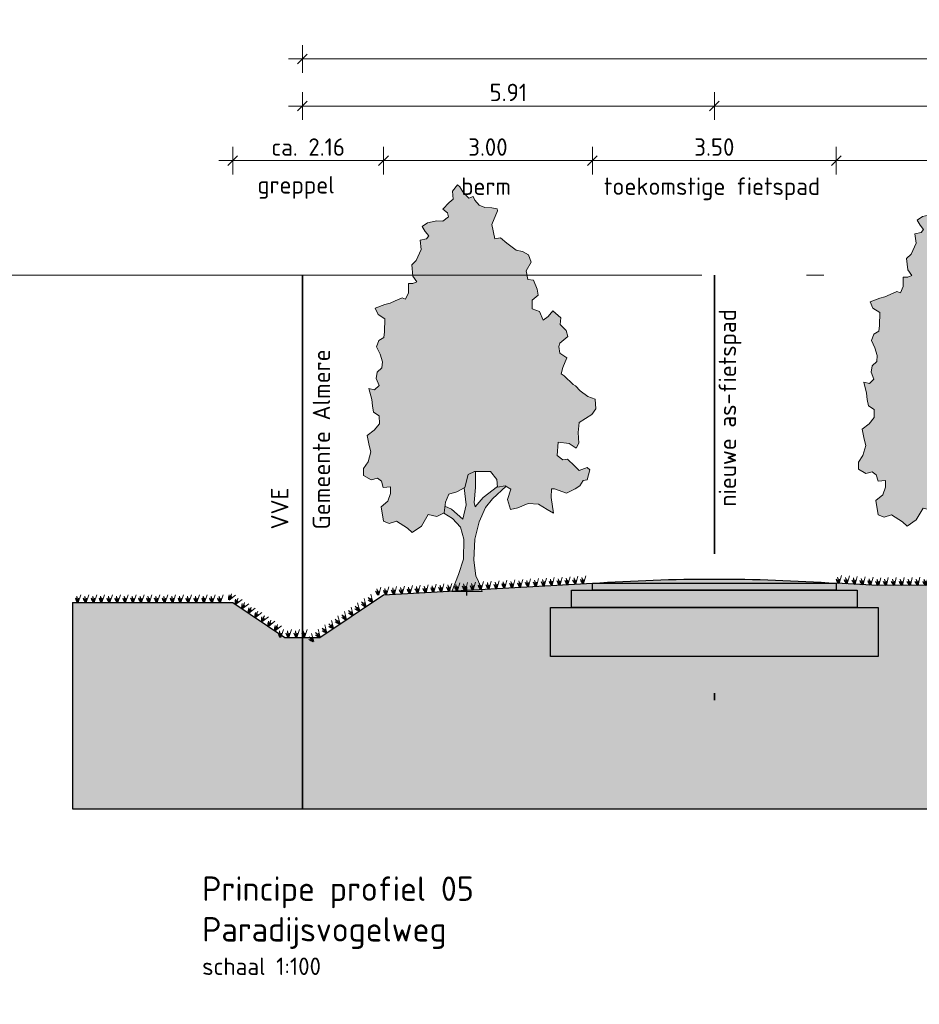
# Model space of a CAD drawing. Header units: metres. Extents: x 158819 to 159767, y 483764 to 484333.
# Tile 25 of 41: x 159249 to 159262, y 484026 to 484040. Entities that reach past the tile are written whole.
import ezdxf

# ---------------------------------------------------------------- set-up
doc = ezdxf.new("R2010")
doc.units = ezdxf.units.M
doc.linetypes.add('AL-NAP_LIJN', pattern=[15.25, 12, -1.5, 0.25, -1.5])
doc.linetypes.add('XX-HART', pattern=[12, 4, -2, 0, -2, 4])
doc.layers.get('0').update_dxf_attribs({"lineweight": 25})
doc.layers.get('Defpoints').update_dxf_attribs({"lineweight": 25, "true_color": 0xff7fff})
for name, color, linetype, lineweight in [('N-WE-GR-BOOM-1e-A', 90, 'Continuous', 25), ('N-WE-GR-BOOM-1e-SD', 90, 'Continuous', 25), ('N-WE-KG-GRENS_PERCEEL-G', 150, 'KG-PERCEEL', 35), ('N-WE-VH-KANTVERHARDING-G', 7, 'Continuous', 25), ('X-XX-AL-M', 7, 'Continuous', 18), ('X-XX-AL-NAP-G', 7, 'AL-NAP_LIJN', 18), ('X-XX-AL-T25', 7, 'Continuous', 25), ('X-XX-AL-T35', 7, 'Continuous', 35)]:
    doc.layers.add(name, color=color, linetype=linetype, lineweight=lineweight)
doc.layers.add('N-WE-GR-BOOM-S', color=7, linetype='Continuous', lineweight=40, true_color=0x009900)
doc.layers.add('X-XX-AL-HARTLIJN-G', color=7, linetype='XX-HART', lineweight=35, true_color=0xff2e2e)
doc.layers.add('N-WE-GR-WEGEN-A', color=7, linetype='Continuous', lineweight=40, true_color=0xffd6ad, transparency=0.4)
doc.styles.add('NLCS-ISO-M100-T25', font='NLCS-ISO.ttf')
doc.styles.add('NLCS-ISO-M100-T35', font='NLCS-ISO.ttf')
doc.styles.get("Standard").update_dxf_attribs({"font": 'NLCS-ISO.ttf'})
doc.linetypes.add('KG-PERCEEL', pattern='A,5.5,-2,["P",Standard,S=1.8,R=0,X=-0.5,Y=-0.9],-2,5.5,-2,[5,NLCS.shx,S=0.75,R=0,X=0,Y=0],-2', length=19)
doc.dimstyles.new('NLCS-M100-T25-SCHRAP-X_L2_H1', dxfattribs={"dimscale": 0.1, "dimtxt": 2.5, "dimasz": 1.4, "dimexe": 2, "dimexo": 2, "dimgap": 0.7, "dimtad": 1, "dimzin": 0, "dimdsep": 46, "dimtxsty": 'NLCS-ISO-M100-T25', "dimblk": 'OBLIQUE', "dimcen": 0, "dimdle": 2, "dimclrd": 256, "dimclre": 256, "dimclrt": 256, "dimadec": 1, "dimazin": 0, "dimtfac": 1, "dimtofl": 0, "dimtmove": 1, "dimatfit": 0, "dimldrblk": 'OBLIQUE', "dimfxl": 2, "dimfxlon": 1, "dimtfill": 1, "dimtfillclr": 254, "dimtolj": 1, "dimtzin": 0, "dimlwd": 18, "dimlwe": 18, "dimarcsym": 0})

# ---------------------------------------------------------------- blocks, each defined once
blk = doc.blocks.new('_Oblique')
at = {"color": 0, "linetype": 'ByBlock', "lineweight": -2}
blk.add_line((-0.5, -0.5), (0.5, 0.5), dxfattribs=at)
blk = doc.blocks.new('*D111')
at = {"layer": 'Defpoints', "color": 0, "transparency": 16777216}
for p in [(159259.459, 484038.987), (159259.459, 484037.588), (159271.209, 484037.588)]:
    blk.add_point(p, dxfattribs=at)
at = {"layer": 'X-XX-AL-M', "linetype": 'Continuous', "lineweight": 18, "transparency": 16777216}
for p, q in [((159259.459, 484038.787), (159259.459, 484039.187)), ((159271.209, 484038.787), (159271.209, 484039.187)), ((159271.409, 484038.987), (159259.259, 484038.987))]:
    blk.add_line(p, q, dxfattribs=at)
at = {"layer": 'X-XX-AL-M', "lineweight": 18, "transparency": 16777216, "xscale": 0.14, "yscale": 0.14, "zscale": 0.14, "rotation": 180}
blk.add_blockref('_Oblique', (159259.459, 484038.987), dxfattribs=at)
at = {"layer": 'X-XX-AL-M', "lineweight": 18, "transparency": 16777216, "xscale": 0.14, "yscale": 0.14, "zscale": 0.14}
blk.add_blockref('_Oblique', (159271.209, 484038.987), dxfattribs=at)
at = {"layer": 'X-XX-AL-M', "transparency": 16777216, "insert": (159265.334, 484039.182), "char_height": 0.25, "attachment_point": 5, "style": 'NLCS-ISO-M100-T25', "bg_fill": 3, "box_fill_scale": 1.1, "bg_fill_color": 256, "bg_fill_true_color": 13158600, "bg_fill_transparency": 0}
blk.add_mtext('\\A1;11.75', dxfattribs=at)
blk = doc.blocks.new('*D112')
at = {"layer": 'Defpoints', "color": 0, "transparency": 16777216}
for p in [(159279.759, 484039.662), (159253.549, 484036.559), (159279.759, 484036.559)]:
    blk.add_point(p, dxfattribs=at)
at = {"layer": 'X-XX-AL-M', "linetype": 'Continuous', "lineweight": 18, "transparency": 16777216}
for p, q in [((159253.549, 484039.462), (159253.549, 484039.862)), ((159279.759, 484039.462), (159279.759, 484039.862)), ((159253.349, 484039.662), (159279.959, 484039.662))]:
    blk.add_line(p, q, dxfattribs=at)
at = {"layer": 'X-XX-AL-M', "lineweight": 18, "transparency": 16777216, "xscale": 0.14, "yscale": 0.14, "zscale": 0.14, "rotation": 180}
blk.add_blockref('_Oblique', (159253.549, 484039.662), dxfattribs=at)
at = {"layer": 'X-XX-AL-M', "lineweight": 18, "transparency": 16777216, "xscale": 0.14, "yscale": 0.14, "zscale": 0.14}
blk.add_blockref('_Oblique', (159279.759, 484039.662), dxfattribs=at)
at = {"layer": 'X-XX-AL-M', "transparency": 16777216, "insert": (159266.654, 484039.857), "char_height": 0.25, "attachment_point": 5, "style": 'NLCS-ISO-M100-T25', "bg_fill": 3, "box_fill_scale": 1.1, "bg_fill_color": 256, "bg_fill_true_color": 13158600, "bg_fill_transparency": 0}
blk.add_mtext('\\A1;var. 26.21 ', dxfattribs=at)
blk = doc.blocks.new('*D114')
at = {"layer": 'Defpoints', "color": 0, "transparency": 16777216}
for p in [(159253.549, 484038.987), (159259.459, 484037.588), (159253.549, 484036.559)]:
    blk.add_point(p, dxfattribs=at)
at = {"layer": 'X-XX-AL-M', "linetype": 'Continuous', "lineweight": 18, "transparency": 16777216}
for p, q in [((159253.549, 484038.787), (159253.549, 484039.187)), ((159259.459, 484038.787), (159259.459, 484039.187)), ((159259.659, 484038.987), (159253.349, 484038.987))]:
    blk.add_line(p, q, dxfattribs=at)
at = {"layer": 'X-XX-AL-M', "lineweight": 18, "transparency": 16777216, "xscale": 0.14, "yscale": 0.14, "zscale": 0.14, "rotation": 180}
blk.add_blockref('_Oblique', (159253.549, 484038.987), dxfattribs=at)
at = {"layer": 'X-XX-AL-M', "lineweight": 18, "transparency": 16777216, "xscale": 0.14, "yscale": 0.14, "zscale": 0.14}
blk.add_blockref('_Oblique', (159259.459, 484038.987), dxfattribs=at)
at = {"layer": 'X-XX-AL-M', "transparency": 16777216, "insert": (159256.504, 484039.182), "char_height": 0.25, "attachment_point": 5, "style": 'NLCS-ISO-M100-T25', "bg_fill": 3, "box_fill_scale": 1.1, "bg_fill_color": 256, "bg_fill_true_color": 13158600, "bg_fill_transparency": 0}
blk.add_mtext('\\A1;5.91', dxfattribs=at)
blk = doc.blocks.new('*D116')
at = {"layer": 'Defpoints', "color": 0, "transparency": 16777216}
for p in [(159257.709, 484038.203), (159257.709, 484032.179), (159261.209, 484032.179)]:
    blk.add_point(p, dxfattribs=at)
at = {"layer": 'X-XX-AL-M', "linetype": 'Continuous', "lineweight": 18, "transparency": 16777216}
for p, q in [((159257.709, 484038.003), (159257.709, 484038.403)), ((159261.209, 484038.003), (159261.209, 484038.403)), ((159261.409, 484038.203), (159257.509, 484038.203))]:
    blk.add_line(p, q, dxfattribs=at)
at = {"layer": 'X-XX-AL-M', "lineweight": 18, "transparency": 16777216, "xscale": 0.14, "yscale": 0.14, "zscale": 0.14, "rotation": 180}
blk.add_blockref('_Oblique', (159257.709, 484038.203), dxfattribs=at)
at = {"layer": 'X-XX-AL-M', "lineweight": 18, "transparency": 16777216, "xscale": 0.14, "yscale": 0.14, "zscale": 0.14}
blk.add_blockref('_Oblique', (159261.209, 484038.203), dxfattribs=at)
at = {"layer": 'X-XX-AL-M', "transparency": 16777216, "insert": (159259.459, 484038.398), "char_height": 0.25, "attachment_point": 5, "style": 'NLCS-ISO-M100-T25', "bg_fill": 3, "box_fill_scale": 1.1, "bg_fill_color": 256, "bg_fill_true_color": 13158600, "bg_fill_transparency": 0}
blk.add_mtext('\\A1;3.50', dxfattribs=at)
blk = doc.blocks.new('*D84')
at = {"layer": 'Defpoints', "color": 0, "transparency": 16777216}
for p in [(159257.709, 484038.203), (159257.709, 484032.179), (159261.209, 484032.179)]:
    blk.add_point(p, dxfattribs=at)
at = {"layer": 'X-XX-AL-M', "linetype": 'Continuous', "lineweight": 18, "transparency": 16777216}
for p, q in [((159257.709, 484038.003), (159257.709, 484038.403)), ((159261.209, 484038.003), (159261.209, 484038.403)), ((159261.409, 484038.203), (159257.509, 484038.203))]:
    blk.add_line(p, q, dxfattribs=at)
at = {"layer": 'X-XX-AL-M', "lineweight": 18, "transparency": 16777216, "xscale": 0.14, "yscale": 0.14, "zscale": 0.14, "rotation": 180}
blk.add_blockref('_Oblique', (159257.709, 484038.203), dxfattribs=at)
at = {"layer": 'X-XX-AL-M', "lineweight": 18, "transparency": 16777216, "xscale": 0.14, "yscale": 0.14, "zscale": 0.14}
blk.add_blockref('_Oblique', (159261.209, 484038.203), dxfattribs=at)
at = {"layer": 'X-XX-AL-M', "transparency": 16777216, "insert": (159259.459, 484038.398), "char_height": 0.25, "attachment_point": 5, "style": 'NLCS-ISO-M100-T25', "bg_fill": 3, "box_fill_scale": 1.1, "bg_fill_color": 256, "bg_fill_true_color": 13158600, "bg_fill_transparency": 0}
blk.add_mtext('\\A1;3.50', dxfattribs=at)
blk = doc.blocks.new('*D85')
at = {"layer": 'Defpoints', "color": 0, "transparency": 16777216}
for p in [(159254.713, 484038.203), (159257.709, 484032.179), (159254.713, 484031.968)]:
    blk.add_point(p, dxfattribs=at)
at = {"layer": 'X-XX-AL-M', "linetype": 'Continuous', "lineweight": 18, "transparency": 16777216}
for p, q in [((159254.713, 484038.003), (159254.713, 484038.403)), ((159257.709, 484038.003), (159257.709, 484038.403)), ((159257.909, 484038.203), (159254.513, 484038.203))]:
    blk.add_line(p, q, dxfattribs=at)
at = {"layer": 'X-XX-AL-M', "lineweight": 18, "transparency": 16777216, "xscale": 0.14, "yscale": 0.14, "zscale": 0.14, "rotation": 180}
blk.add_blockref('_Oblique', (159254.713, 484038.203), dxfattribs=at)
at = {"layer": 'X-XX-AL-M', "lineweight": 18, "transparency": 16777216, "xscale": 0.14, "yscale": 0.14, "zscale": 0.14}
blk.add_blockref('_Oblique', (159257.709, 484038.203), dxfattribs=at)
at = {"layer": 'X-XX-AL-M', "transparency": 16777216, "insert": (159256.211, 484038.398), "char_height": 0.25, "attachment_point": 5, "style": 'NLCS-ISO-M100-T25', "bg_fill": 3, "box_fill_scale": 1.1, "bg_fill_color": 256, "bg_fill_true_color": 13158600, "bg_fill_transparency": 0}
blk.add_mtext('\\A1;3.00', dxfattribs=at)
blk = doc.blocks.new('*D88')
at = {"layer": 'Defpoints', "color": 0, "transparency": 16777216}
for p in [(159261.209, 484038.203), (159261.209, 484032.179), (159267.959, 484032.195)]:
    blk.add_point(p, dxfattribs=at)
at = {"layer": 'X-XX-AL-M', "linetype": 'Continuous', "lineweight": 18, "transparency": 16777216}
for p, q in [((159261.209, 484038.003), (159261.209, 484038.403)), ((159267.959, 484038.003), (159267.959, 484038.403)), ((159268.159, 484038.203), (159261.009, 484038.203))]:
    blk.add_line(p, q, dxfattribs=at)
at = {"layer": 'X-XX-AL-M', "lineweight": 18, "transparency": 16777216, "xscale": 0.14, "yscale": 0.14, "zscale": 0.14, "rotation": 180}
blk.add_blockref('_Oblique', (159261.209, 484038.203), dxfattribs=at)
at = {"layer": 'X-XX-AL-M', "lineweight": 18, "transparency": 16777216, "xscale": 0.14, "yscale": 0.14, "zscale": 0.14}
blk.add_blockref('_Oblique', (159267.959, 484038.203), dxfattribs=at)
at = {"layer": 'X-XX-AL-M', "transparency": 16777216, "insert": (159264.584, 484038.398), "char_height": 0.25, "attachment_point": 5, "style": 'NLCS-ISO-M100-T25', "bg_fill": 3, "box_fill_scale": 1.1, "bg_fill_color": 256, "bg_fill_true_color": 13158600, "bg_fill_transparency": 0}
blk.add_mtext('\\A1;6.75', dxfattribs=at)
blk = doc.blocks.new('SGR-BOOM_S01_V_ZIJ-D')
at = {"layer": 'N-WE-GR-BOOM-1e-A', "transparency": 33554585}
h = blk.add_hatch(color=256, dxfattribs=at)
h.dxf.hatch_style = 1
h.set_gradient(color1=(254, 204, 102), color2=(108, 181, 90), tint=1, name='CYLINDER')
h.paths.add_polyline_path([(-1.056, 11.496), (-0.874, 11.68), (-0.792, 11.622), (-0.684, 11.475), (-0.477, 11.294), (-0.312, 11.337), (-0.253, 11.231), (-0.105, 11.091), (0.102, 11.028), (0.349, 11.012), (0.538, 10.99), (0.556, 10.931), (0.353, 10.535), (0.462, 10.124), (0.668, 10.149), (0.893, 10.004), (1.224, 9.8), (1.454, 9.761), (1.661, 9.663), (1.763, 9.457), (1.582, 9.209), (1.643, 8.962), (1.849, 8.94), (1.975, 8.676), (2.018, 8.511), (1.795, 8.362), (1.797, 8.115), (2.062, 8.035), (2.188, 7.789), (2.376, 7.896), (2.539, 8.062), (2.829, 7.858), (2.807, 7.67), (3.015, 7.489), (3.081, 7.325), (2.794, 7.134), (2.753, 7.034), (2.796, 6.845), (3.044, 6.706), (2.899, 6.434), (2.842, 6.251), (2.942, 6.187), (3.274, 5.943), (3.357, 5.902), (3.523, 5.762), (3.795, 5.599), (4.06, 5.519), (4.086, 5.248), (3.94, 5.082), (3.489, 4.855), (3.45, 4.566), (3.476, 4.254), (3.371, 4.112), (3.122, 4.252), (2.734, 4.29), (2.695, 3.901), (2.902, 3.779), (3.067, 3.798), (3.316, 3.611), (3.482, 3.471), (3.77, 3.556), (3.87, 3.492), (3.772, 3.203), (3.625, 3.184), (3.503, 3.036), (3.339, 2.952), (3.033, 2.826), (2.597, 2.946), (2.497, 2.946), (2.475, 2.698), (2.561, 2.246), (2.337, 2.35), (2.023, 2.512), (1.652, 2.527), (1.282, 2.4), (1.018, 2.357), (0.91, 2.645), (1.031, 2.934), (0.824, 3.038), (0.559, 2.995), (0.534, 3.219), (0.303, 3.447), (-0.274, 3.442), (-0.497, 3.358), (-0.618, 2.986), (-0.906, 2.86), (-1.193, 2.793), (-1.315, 2.568), (-1.354, 2.256), (-1.624, 2.154), (-1.931, 2.21), (-2.175, 1.879), (-2.504, 1.694), (-2.669, 1.816), (-3.066, 2.019), (-3.33, 1.952), (-3.536, 2.015), (-3.622, 2.427), (-3.376, 2.593), (-3.278, 2.818), (-3.279, 3.006), (-3.544, 2.981), (-3.61, 3.169), (-3.752, 3.25), (-3.981, 3.207), (-4.247, 3.328), (-4.249, 3.535), (-4.086, 3.724), (-3.988, 4.013), (-4.048, 4.195), (-4.115, 4.483), (-3.869, 4.633), (-3.682, 4.817), (-3.684, 5.046), (-3.891, 5.145), (-3.933, 5.333), (-3.958, 5.515), (-4.061, 5.826), (-3.854, 5.787), (-3.691, 5.912), (-3.798, 6.117), (-3.758, 6.3), (-3.595, 6.425), (-3.572, 6.59), (-3.657, 6.818), (-3.782, 7.024), (-3.701, 7.207), (-3.519, 7.291), (-3.497, 7.456), (-3.482, 7.827), (-3.73, 7.948), (-3.832, 8.136), (-3.485, 8.239), (-3.297, 8.281), (-3.115, 8.348), (-2.868, 8.432), (-2.745, 8.392), (-2.64, 8.575), (-2.642, 8.846), (-2.477, 8.847), (-2.336, 8.889), (-2.479, 9.053), (-2.523, 9.383), (-2.359, 9.507), (-2.179, 9.815), (-2.222, 10.085), (-1.993, 10.128), (-1.911, 10.212), (-2.036, 10.334), (-2.143, 10.475), (-1.955, 10.582), (-1.626, 10.644), (-1.402, 10.628), (-1.197, 10.753), (-1.239, 10.876), (-1.405, 10.975), (-1.177, 11.165), (-1.036, 11.266)])
h = blk.add_hatch(color=256, dxfattribs=at)
h.dxf.hatch_style = 1
h.set_gradient(color1=(99, 100, 102), color2=(88, 186, 72), tint=1, name='INVCURVED')
h.paths.add_polyline_path([(-0.098, 2.001), (0.128, 2.415), (0.374, 2.664), (0.861, 3.02), (0.824, 3.038), (0.559, 2.995), (0.557, 3.016), (0.044, 2.703), (-0.243, 2.43), (-0.285, 2.553), (-0.229, 2.989), (-0.233, 3.442), (-0.274, 3.442), (-0.497, 3.358), (-0.618, 2.986), (-0.646, 2.974), (-0.573, 2.492), (-0.693, 2.079), (-1.09, 2.364), (-1.33, 2.45), (-1.356, 2.244), (-1.064, 2.093), (-0.774, 1.848), (-0.648, 1.502), (-0.667, 0.925), (-0.846, 0.488), (-1.08, 0), (0, 0), (-0.126, 0.287), (-0.227, 0.452), (-0.296, 0.904), (-0.259, 1.505)])
at = {"lineweight": 0}
for p, q in [((-0.233, 3.442), (-0.229, 2.989)), ((-0.573, 2.492), (-0.646, 2.974)), ((-0.229, 2.989), (-0.285, 2.553)), ((0.044, 2.703), (0.557, 3.016)), ((0.861, 3.02), (0.374, 2.664)), ((-0.285, 2.553), (-0.243, 2.43)), ((-0.243, 2.43), (0.044, 2.703)), ((0.374, 2.664), (0.128, 2.415)), ((-1.33, 2.45), (-1.09, 2.364)), ((-1.09, 2.364), (-0.693, 2.079)), ((-0.693, 2.079), (-0.573, 2.492)), ((0.128, 2.415), (-0.098, 2.001)), ((-1.368, 2.251), (-1.064, 2.093)), ((-1.064, 2.093), (-0.774, 1.848)), ((-0.098, 2.001), (-0.259, 1.505)), ((-0.774, 1.848), (-0.648, 1.502)), ((-0.648, 1.502), (-0.667, 0.925)), ((-0.259, 1.505), (-0.296, 0.904)), ((-0.667, 0.925), (-0.846, 0.488)), ((-0.296, 0.904), (-0.227, 0.452)), ((-0.846, 0.488), (-1.08, 0)), ((-0.227, 0.452), (-0.126, 0.287)), ((-0.126, 0.287), (0, 0)), ((-1.08, 0), (0, 0))]:
    blk.add_line(p, q, dxfattribs=at)
at = {"lineweight": 0, "flags": 128}
blk.add_lwpolyline([(-1.056, 11.496), (-0.874, 11.68), (-0.792, 11.622), (-0.684, 11.475), (-0.477, 11.294), (-0.312, 11.337), (-0.253, 11.231), (-0.105, 11.091), (0.102, 11.028), (0.349, 11.012), (0.538, 10.99), (0.556, 10.931), (0.353, 10.535), (0.462, 10.124), (0.668, 10.149), (0.893, 10.004), (1.224, 9.8), (1.454, 9.761), (1.661, 9.663), (1.763, 9.457), (1.582, 9.209), (1.643, 8.962), (1.849, 8.94), (1.975, 8.676), (2.018, 8.511), (1.795, 8.362), (1.797, 8.115), (2.062, 8.035), (2.188, 7.789), (2.376, 7.896), (2.539, 8.062), (2.829, 7.858), (2.807, 7.67), (3.015, 7.489), (3.081, 7.325), (2.794, 7.134), (2.753, 7.034), (2.796, 6.845), (3.044, 6.706), (2.899, 6.434), (2.842, 6.251), (2.942, 6.187), (3.274, 5.943), (3.357, 5.902), (3.523, 5.762), (3.795, 5.599), (4.06, 5.519), (4.086, 5.248), (3.94, 5.082), (3.489, 4.855), (3.45, 4.566), (3.476, 4.254), (3.371, 4.112), (3.122, 4.252), (2.734, 4.29), (2.695, 3.901), (2.902, 3.779), (3.067, 3.798), (3.316, 3.611), (3.482, 3.471), (3.77, 3.556), (3.87, 3.492), (3.772, 3.203), (3.625, 3.184), (3.503, 3.036), (3.339, 2.952), (3.033, 2.826), (2.597, 2.946), (2.497, 2.946), (2.475, 2.698), (2.561, 2.246), (2.337, 2.35), (2.023, 2.512), (1.652, 2.527), (1.282, 2.4), (1.018, 2.357), (0.91, 2.645), (1.031, 2.934), (0.824, 3.038), (0.559, 2.995), (0.534, 3.219), (0.303, 3.447), (-0.274, 3.442), (-0.497, 3.358), (-0.618, 2.986), (-0.906, 2.86), (-1.193, 2.793), (-1.315, 2.568), (-1.354, 2.256), (-1.624, 2.154), (-1.931, 2.21), (-2.175, 1.879), (-2.504, 1.694), (-2.669, 1.816), (-3.066, 2.019), (-3.33, 1.952), (-3.536, 2.015), (-3.622, 2.427), (-3.376, 2.593), (-3.278, 2.818), (-3.279, 3.006), (-3.544, 2.981), (-3.61, 3.169), (-3.752, 3.25), (-3.981, 3.207), (-4.247, 3.328), (-4.249, 3.535), (-4.086, 3.724), (-3.988, 4.013), (-4.048, 4.195), (-4.115, 4.483), (-3.869, 4.633), (-3.682, 4.817), (-3.684, 5.046), (-3.891, 5.145), (-3.933, 5.333), (-3.958, 5.515), (-4.061, 5.826), (-3.854, 5.787), (-3.691, 5.912), (-3.798, 6.117), (-3.758, 6.3), (-3.595, 6.425), (-3.572, 6.59), (-3.657, 6.818), (-3.782, 7.024), (-3.701, 7.207), (-3.519, 7.291), (-3.497, 7.456), (-3.482, 7.827), (-3.73, 7.948), (-3.832, 8.136), (-3.485, 8.239), (-3.297, 8.281), (-3.115, 8.348), (-2.868, 8.432), (-2.745, 8.392), (-2.64, 8.575), (-2.642, 8.846), (-2.477, 8.847), (-2.336, 8.889), (-2.479, 9.053), (-2.523, 9.383), (-2.359, 9.507), (-2.179, 9.815), (-2.222, 10.085), (-1.993, 10.128), (-1.911, 10.212), (-2.036, 10.334), (-2.143, 10.475), (-1.955, 10.582), (-1.626, 10.644), (-1.402, 10.628), (-1.197, 10.753), (-1.239, 10.876), (-1.405, 10.975), (-1.177, 11.165), (-1.036, 11.266)], close=True, dxfattribs=at)
at = {"layer": 'Defpoints'}
blk.add_line((-0.54, -0.119), (-0.54, 0.13), dxfattribs=at)
blk = doc.blocks.new('*D260')
at = {"layer": 'Defpoints', "color": 0, "transparency": 16777216}
for p in [(159252.549, 484038.203), (159254.713, 484031.968), (159252.549, 484031.859)]:
    blk.add_point(p, dxfattribs=at)
at = {"layer": 'X-XX-AL-M', "linetype": 'Continuous', "lineweight": 18, "transparency": 16777216}
for p, q in [((159252.549, 484038.003), (159252.549, 484038.403)), ((159254.713, 484038.003), (159254.713, 484038.403)), ((159254.913, 484038.203), (159252.349, 484038.203))]:
    blk.add_line(p, q, dxfattribs=at)
at = {"layer": 'X-XX-AL-M', "lineweight": 18, "transparency": 16777216, "xscale": 0.14, "yscale": 0.14, "zscale": 0.14, "rotation": 180}
blk.add_blockref('_Oblique', (159252.549, 484038.203), dxfattribs=at)
at = {"layer": 'X-XX-AL-M', "lineweight": 18, "transparency": 16777216, "xscale": 0.14, "yscale": 0.14, "zscale": 0.14}
blk.add_blockref('_Oblique', (159254.713, 484038.203), dxfattribs=at)
at = {"layer": 'X-XX-AL-M', "transparency": 16777216, "insert": (159253.631, 484038.398), "char_height": 0.25, "attachment_point": 5, "style": 'NLCS-ISO-M100-T25', "bg_fill": 3, "box_fill_scale": 1.1, "bg_fill_color": 256, "bg_fill_true_color": 13158600, "bg_fill_transparency": 0}
blk.add_mtext('\\A1;ca. 2.16', dxfattribs=at)
blk = doc.blocks.new('Gras-01')
at = {"layer": 'N-WE-GR-BOOM-S', "color": 85, "lineweight": 9, "true_color": 0x58ba48}
for p, q in [((0, 0), (0.004, 0.063)), ((0.003, 0), (0.034, 0.114))]:
    blk.add_line(p, q, dxfattribs=at)
at = {"layer": 'N-WE-GR-BOOM-S', "color": 85, "lineweight": 9, "true_color": 0x58ba48, "flags": 128}
for points in [[(-0.042, 0.06, 0.10285), (-0.006, 0)], [(-0.042, 0.06, -0.10285), (-0.006, 0)], [(-0.002, 0, -0.071887), (-0.022, 0.092)], [(-0.002, 0, 0.071887), (-0.022, 0.092)]]:
    blk.add_lwpolyline(points, format="xyb", dxfattribs=at)
blk = doc.blocks.new('*U265')
at = {"layer": 'N-WE-VH-KANTVERHARDING-G', "rotation": 3.192845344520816}
blk.add_blockref('Gras-01', (0.04, 0), dxfattribs=at)
blk = doc.blocks.new('*U266')
at = {"layer": 'N-WE-VH-KANTVERHARDING-G', "color": 0, "linetype": 'ByBlock', "lineweight": -2, "transparency": 16777216}
for p, rotation in [((159266.077, 484032.25), 6.268025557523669), ((159266.189, 484032.262), 6.268025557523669), ((159266.302, 484032.275), 6.268025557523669), ((159266.415, 484032.287), 6.268025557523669), ((159266.527, 484032.3), 6.268025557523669), ((159266.64, 484032.312), 6.268025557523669), ((159266.752, 484032.324), 6.268025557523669), ((159266.865, 484032.337), 6.268025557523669), ((159266.978, 484032.348), 1.741650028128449), ((159267.091, 484032.351), 1.741650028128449), ((159267.204, 484032.354), 1.741650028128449), ((159267.318, 484032.358), 1.741650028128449), ((159267.431, 484032.361), 1.741650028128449), ((159267.544, 484032.365), 1.741650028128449), ((159267.657, 484032.368), 1.741650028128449), ((159267.771, 484032.372), 1.741650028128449), ((159267.884, 484032.375), 1.741650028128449), ((159261.209, 484032.136), 356.8071546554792), ((159261.323, 484032.129), 356.8071546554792), ((159261.436, 484032.123), 356.8071546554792), ((159261.549, 484032.117), 356.8071546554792), ((159261.662, 484032.111), 356.8071546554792), ((159261.775, 484032.104), 356.8071546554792), ((159262.115, 484032.104), 0.3227897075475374), ((159262.228, 484032.105), 0.3227897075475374), ((159262.342, 484032.106), 0.3227897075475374), ((159262.455, 484032.106), 0.3227897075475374), ((159262.568, 484032.107), 0.3227897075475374), ((159262.682, 484032.108), 0.3227897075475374), ((159262.795, 484032.108), 0.3227897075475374), ((159262.908, 484032.109), 0.3227897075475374), ((159263.022, 484032.11), 1.990126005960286), ((159263.135, 484032.114), 1.990126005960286), ((159263.248, 484032.118), 1.990126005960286), ((159263.361, 484032.122), 1.990126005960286), ((159263.474, 484032.126), 1.990126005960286), ((159263.588, 484032.129), 1.990126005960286), ((159263.701, 484032.133), 1.990126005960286), ((159263.814, 484032.137), 1.990126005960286), ((159263.927, 484032.141), 1.990126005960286), ((159264.041, 484032.145), 1.990126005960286), ((159264.154, 484032.149), 1.990126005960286), ((159264.267, 484032.153), 1.990126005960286), ((159264.38, 484032.157), 1.990126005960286), ((159264.494, 484032.161), 1.990126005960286), ((159264.607, 484032.165), 1.990126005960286), ((159264.72, 484032.169), 1.990126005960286), ((159264.833, 484032.173), 1.990126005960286), ((159264.947, 484032.177), 1.990126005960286), ((159265.06, 484032.181), 1.990126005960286), ((159265.173, 484032.185), 1.990126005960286), ((159265.286, 484032.188), 1.990126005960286), ((159265.4, 484032.192), 1.990126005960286), ((159265.513, 484032.196), 1.990126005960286), ((159265.626, 484032.201), 6.268025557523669), ((159265.739, 484032.213), 6.268025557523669), ((159265.851, 484032.225), 6.268025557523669), ((159265.964, 484032.238), 6.268025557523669), ((159261.888, 484032.103), 0.3227897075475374), ((159262.002, 484032.104), 0.3227897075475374)]:
    blk.add_blockref('*U265', p, dxfattribs=dict(at, rotation=rotation))
blk = doc.blocks.new('*U267')
at = {"layer": 'N-WE-VH-KANTVERHARDING-G', "rotation": 176.8035669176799}
blk.add_blockref('Gras-01', (0.128, 0), dxfattribs=at)
blk = doc.blocks.new('*U268')
at = {"layer": 'N-WE-VH-KANTVERHARDING-G', "color": 0, "linetype": 'ByBlock', "lineweight": -2, "transparency": 16777216}
for p, rotation in [((159257.257, 484032.111), 183.1964330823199), ((159257.37, 484032.117), 183.1964330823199), ((159257.483, 484032.123), 183.1964330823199), ((159257.596, 484032.129), 183.1964330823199), ((159257.709, 484032.136), 183.1964330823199), ((159254.768, 484031.972), 183.1964330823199), ((159254.881, 484031.978), 183.1964330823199), ((159254.994, 484031.984), 183.1964330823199), ((159255.107, 484031.99), 183.1964330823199), ((159255.22, 484031.997), 183.1964330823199), ((159255.334, 484032.003), 183.1964330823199), ((159255.447, 484032.009), 183.1964330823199), ((159255.56, 484032.016), 183.1964330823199), ((159255.673, 484032.022), 183.1964330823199), ((159255.786, 484032.028), 183.1964330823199), ((159255.899, 484032.035), 183.1964330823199), ((159256.012, 484032.041), 183.1964330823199), ((159256.126, 484032.047), 183.1964330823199), ((159256.239, 484032.054), 183.1964330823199), ((159256.352, 484032.06), 183.1964330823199), ((159256.465, 484032.066), 183.1964330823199), ((159256.578, 484032.073), 183.1964330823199), ((159256.691, 484032.079), 183.1964330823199), ((159256.804, 484032.085), 183.1964330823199), ((159256.917, 484032.092), 183.1964330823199), ((159257.031, 484032.098), 183.1964330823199), ((159257.144, 484032.104), 183.1964330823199), ((159250.458, 484031.859), 180), ((159250.571, 484031.859), 180), ((159250.685, 484031.859), 180), ((159250.798, 484031.859), 180), ((159250.911, 484031.859), 180), ((159251.025, 484031.859), 180), ((159251.138, 484031.859), 180), ((159251.251, 484031.859), 180), ((159251.364, 484031.859), 180), ((159251.478, 484031.859), 180), ((159251.591, 484031.859), 180), ((159251.704, 484031.859), 180), ((159251.818, 484031.859), 180), ((159251.931, 484031.859), 180), ((159252.044, 484031.859), 180), ((159252.158, 484031.859), 180), ((159252.271, 484031.859), 180), ((159252.384, 484031.859), 180), ((159252.498, 484031.859), 180), ((159252.601, 484031.825), 146.3099324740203), ((159252.695, 484031.762), 146.3099324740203), ((159254.664, 484031.936), 213.6900675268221), ((159252.789, 484031.7), 146.3099324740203), ((159252.883, 484031.637), 146.3099324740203), ((159254.476, 484031.81), 213.6900675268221), ((159254.57, 484031.873), 213.6900675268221), ((159252.978, 484031.574), 146.3099324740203), ((159253.072, 484031.511), 146.3099324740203), ((159254.193, 484031.622), 213.6900675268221), ((159254.287, 484031.685), 213.6900675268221), ((159254.382, 484031.747), 213.6900675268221), ((159253.166, 484031.448), 146.3099324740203), ((159253.261, 484031.385), 146.3099324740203), ((159254.005, 484031.496), 213.6900675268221), ((159254.099, 484031.559), 213.6900675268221), ((159253.366, 484031.359), 180), ((159253.479, 484031.359), 180), ((159253.593, 484031.359), 180), ((159253.706, 484031.359), 180), ((159253.816, 484031.37), 213.6900675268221), ((159253.91, 484031.433), 213.6900675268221)]:
    blk.add_blockref('*U267', p, dxfattribs=dict(at, rotation=rotation))

msp = doc.modelspace()

# ---------------------------------------------------------------- hatches: boundary and pattern name
at = {"layer": 'N-WE-GR-WEGEN-A', "true_color": 0xf8991e, "transparency": 33554534}
h = msp.add_hatch(color=30, dxfattribs=at)
h.dxf.hatch_style = 1
h.set_gradient(color1=(248, 153, 30), color2=(241, 235, 31), name='INVCURVED')
edge = h.paths.add_edge_path()
edge.add_line((159267.459, 484030.945), (159267.459, 484031.945))
edge.add_line((159267.459, 484031.945), (159267.759, 484031.945))
edge.add_line((159267.759, 484031.945), (159267.759, 484032.245))
edge.add_line((159267.759, 484032.245), (159267.959, 484032.245))
edge.add_arc((159266.651, 484032.311), 1.31, 357.1116, 362.8884)
edge.add_line((159267.959, 484032.377), (159266.959, 484032.347))
edge.add_line((159266.959, 484032.347), (159265.622, 484032.2))
edge.add_line((159265.622, 484032.2), (159263.009, 484032.109))
edge.add_line((159263.009, 484032.109), (159261.805, 484032.103))
edge.add_line((159261.805, 484032.103), (159261.209, 484032.136))
edge.add_line((159261.209, 484032.136), (159261.209, 484032.036))
edge.add_line((159261.209, 484032.036), (159261.509, 484032.036))
edge.add_line((159261.509, 484032.036), (159261.509, 484031.786))
edge.add_line((159261.509, 484031.786), (159261.809, 484031.786))
edge.add_line((159261.809, 484031.786), (159261.809, 484031.086))
edge.add_line((159261.809, 484031.086), (159257.109, 484031.086))
edge.add_line((159257.109, 484031.086), (159257.109, 484031.786))
edge.add_line((159257.109, 484031.786), (159257.409, 484031.786))
edge.add_line((159257.409, 484031.786), (159257.409, 484032.036))
edge.add_line((159257.409, 484032.036), (159257.709, 484032.036))
edge.add_line((159257.709, 484032.036), (159257.709, 484032.136))
edge.add_line((159257.709, 484032.136), (159254.713, 484031.968))
edge.add_line((159254.713, 484031.968), (159253.799, 484031.359))
edge.add_line((159253.799, 484031.359), (159253.299, 484031.359))
edge.add_line((159253.299, 484031.359), (159252.549, 484031.859))
edge.add_line((159252.549, 484031.859), (159250.251, 484031.859))
edge.add_line((159250.251, 484031.859), (159250.251, 484028.896))
edge.add_line((159250.251, 484028.896), (159293.476, 484028.896))
edge.add_line((159293.476, 484028.896), (159293.476, 484031.789))
edge.add_line((159293.476, 484031.789), (159292.454, 484031.789))
edge.add_line((159292.454, 484031.789), (159290.459, 484030.459))
edge.add_line((159290.459, 484030.459), (159289.959, 484030.459))
edge.add_line((159289.959, 484030.459), (159287.964, 484031.789))
edge.add_line((159287.964, 484031.789), (159281.161, 484031.789))
edge.add_line((159281.161, 484031.789), (159277.959, 484032.171))
edge.add_line((159277.959, 484032.171), (159275.959, 484032.306))
edge.add_line((159275.959, 484032.306), (159275.459, 484032.347))
edge.add_line((159275.459, 484032.347), (159274.459, 484032.377))
edge.add_arc((159275.768, 484032.311), 1.31, 177.1116, 182.8884)
edge.add_line((159274.459, 484032.245), (159274.659, 484032.245))
edge.add_line((159274.659, 484032.245), (159274.659, 484031.945))
edge.add_arc((159274.759, 484033.927), 1.984, 267.1116, 272.8884)
edge.add_arc((159284.769, 484031.445), 9.922, 177.1116, 182.8884)
edge.add_line((159274.859, 484030.945), (159267.459, 484030.945))
at = {"layer": 'N-WE-GR-WEGEN-A', "true_color": 0x939598, "transparency": 33554559}
h = msp.add_hatch(color=252, dxfattribs=at)
h.dxf.hatch_style = 1
h.paths.add_polyline_path([(159257.709, 484032.136), (159261.209, 484032.136, 0.034691)])
h = msp.add_hatch(color=252, dxfattribs=at)
h.dxf.hatch_style = 1
h.paths.add_polyline_path([(159261.209, 484032.136), (159257.709, 484032.136), (159257.709, 484032.036), (159261.209, 484032.036)])
at = {"layer": 'N-WE-GR-WEGEN-A', "true_color": 0xfeeab9, "transparency": 33554559}
h = msp.add_hatch(color=254, dxfattribs=at)
h.dxf.hatch_style = 1
h.paths.add_polyline_path([(159261.509, 484032.036), (159257.409, 484032.036), (159257.409, 484031.786), (159261.509, 484031.786)])
h = msp.add_hatch(color=254, dxfattribs=at)
h.dxf.hatch_style = 1
h.paths.add_polyline_path([(159261.809, 484031.786), (159257.109, 484031.786), (159257.109, 484031.086), (159261.809, 484031.086)])

# ---------------------------------------------------------------- linework, layer by layer
at = {"layer": 'N-WE-KG-GRENS_PERCEEL-G'}
msp.add_line((159253.549, 484036.559), (159253.549, 484028.896), dxfattribs=at)
at = {"layer": 'N-WE-VH-KANTVERHARDING-G', "flags": 128}
msp.add_lwpolyline([(159257.109, 484031.086), (159257.109, 484031.786), (159261.809, 484031.786), (159261.809, 484031.086)], close=True, dxfattribs=at)
at = {"layer": 'X-XX-AL-NAP-G'}
msp.add_line((159003.28, 484036.559), (159511.076, 484036.559), dxfattribs=at)

# ---------------------------------------------------------------- block references
at = {"layer": 'N-WE-GR-BOOM-1e-SD', "xscale": 0.4, "yscale": 0.5, "zscale": 0.5}
for p in [(159263.226, 484032.109), (159256.126, 484032.018)]:
    msp.add_blockref('SGR-BOOM_S01_V_ZIJ-D', p, dxfattribs=at)

# ---------------------------------------------------------------- texts
at = {"layer": 'X-XX-AL-T25', "style": 'NLCS-ISO-M100-T25'}
msp.add_text('nieuwe as-fietspad', height=0.25, rotation=90, dxfattribs=at).set_placement((159259.772, 484033.238))
at = {"layer": 'X-XX-AL-T25', "color": 240, "true_color": 0xed1f24, "style": 'NLCS-ISO-M100-T25'}
for s, p in [('Gemeente Almere', (159253.947, 484032.909)), ('VVE', (159253.349, 484032.909))]:
    msp.add_text(s, height=0.25, rotation=90, dxfattribs=at).set_placement(p)
at = {"layer": 'X-XX-AL-T25', "insert": (159252.111, 484026.763), "char_height": 0.25, "attachment_point": 1, "style": 'NLCS-ISO-M100-T25'}
msp.add_mtext_dynamic_manual_height_columns('schaal 1:100', width=1.87194, gutter_width=1.25, heights=[0], dxfattribs=at)
at = {"layer": 'X-XX-AL-T35', "insert": (159252.111, 484027.927), "char_height": 0.35, "width": 9.70714, "attachment_point": 1, "style": 'NLCS-ISO-M100-T35'}
msp.add_mtext('Principe profiel 05\\PParadijsvogelweg', dxfattribs=at)

# ---------------------------------------------------------------- next in the draw order: dimensions: what is measured, and where the dimension line sits
at = {"layer": 'X-XX-AL-M'}
dim = msp.add_linear_dim(base=(159259.459, 484038.987), p1=(159271.209, 484037.588), p2=(159259.459, 484037.588), dimstyle='NLCS-M100-T25-SCHRAP-X_L2_H1', dxfattribs=at)
dim.commit()
dim.dimension.update_dxf_attribs({"geometry": '*D111', "text_midpoint": (159265.334, 484039.182)})

# ---------------------------------------------------------------- next in the draw order: dimensions: what is measured, and where the dimension line sits
dim = msp.add_linear_dim(base=(159279.759, 484039.662), p1=(159253.549, 484036.559), p2=(159279.759, 484036.559), text='var. <> ', dimstyle='NLCS-M100-T25-SCHRAP-X_L2_H1', dxfattribs=at)
dim.commit()
dim.dimension.update_dxf_attribs({"geometry": '*D112', "text_midpoint": (159266.654, 484039.857)})

# ---------------------------------------------------------------- next in the draw order: dimensions: what is measured, and where the dimension line sits
dim = msp.add_linear_dim(base=(159253.549, 484038.987), p1=(159259.459, 484037.588), p2=(159253.549, 484036.559), dimstyle='NLCS-M100-T25-SCHRAP-X_L2_H1', dxfattribs=at)
dim.commit()
dim.dimension.update_dxf_attribs({"geometry": '*D114', "text_midpoint": (159256.504, 484039.182)})

# ---------------------------------------------------------------- next in the draw order: linework, layer by layer
at = {"layer": 'X-XX-AL-HARTLIJN-G'}
msp.add_line((159259.459, 484036.559), (159259.459, 484029.992), dxfattribs=at)

# ---------------------------------------------------------------- next in the draw order: texts
at = {"layer": 'X-XX-AL-T25', "style": 'NLCS-ISO-M100-T25'}
msp.add_text('berm', height=0.25, dxfattribs=at).set_placement((159255.827, 484037.711))

# ---------------------------------------------------------------- next in the draw order: dimensions: what is measured, and where the dimension line sits
at = {"layer": 'X-XX-AL-M'}
dim = msp.add_linear_dim(base=(159257.709, 484038.203), p1=(159261.209, 484032.179), p2=(159257.709, 484032.179), dimstyle='NLCS-M100-T25-SCHRAP-X_L2_H1', dxfattribs=at)
dim.commit()
dim.dimension.update_dxf_attribs({"geometry": '*D116', "text_midpoint": (159259.459, 484038.398)})

# ---------------------------------------------------------------- next in the draw order: dimensions: what is measured, and where the dimension line sits
dim = msp.add_linear_dim(base=(159257.709, 484038.203), p1=(159261.209, 484032.179), p2=(159257.709, 484032.179), dimstyle='NLCS-M100-T25-SCHRAP-X_L2_H1', dxfattribs=at)
dim.commit()
dim.dimension.update_dxf_attribs({"geometry": '*D84', "text_midpoint": (159259.459, 484038.398)})

# ---------------------------------------------------------------- next in the draw order: dimensions: what is measured, and where the dimension line sits
for base, p1, p2, picture, middle in [((159254.713, 484038.203), (159257.709, 484032.179), (159254.713, 484031.968), '*D85', (159256.211, 484038.398)), ((159261.209, 484038.203), (159267.959, 484032.195), (159261.209, 484032.179), '*D88', (159264.584, 484038.398))]:
    dim = msp.add_linear_dim(base=base, p1=p1, p2=p2, dimstyle='NLCS-M100-T25-SCHRAP-X_L2_H1', dxfattribs=at)
    dim.commit()
    dim.dimension.update_dxf_attribs({"geometry": picture, "text_midpoint": middle})

# ---------------------------------------------------------------- next in the draw order: linework, layer by layer
at = {"layer": 'N-WE-VH-KANTVERHARDING-G', "flags": 128}
msp.add_lwpolyline([(159267.959, 484032.377), (159266.959, 484032.347), (159265.622, 484032.2), (159263.009, 484032.109), (159261.805, 484032.103), (159261.209, 484032.136)], dxfattribs=at)
msp.add_lwpolyline([(159257.709, 484032.136, -0.034691), (159261.209, 484032.136)], format="xyb", dxfattribs=at)
for points in [[(159257.709, 484032.136), (159261.209, 484032.136), (159261.209, 484032.036), (159257.709, 484032.036)], [(159257.409, 484032.036), (159261.509, 484032.036), (159261.509, 484031.786), (159257.409, 484031.786)]]:
    msp.add_lwpolyline(points, close=True, dxfattribs=at)

# ---------------------------------------------------------------- next in the draw order: block references
at = {"layer": 'N-WE-VH-KANTVERHARDING-G'}
msp.add_blockref('*U266', (0, 0), dxfattribs=at)

# ---------------------------------------------------------------- next in the draw order: texts
at = {"layer": 'X-XX-AL-T25', "style": 'NLCS-ISO-M100-T25'}
msp.add_text('toekomstige fietspad', height=0.25, dxfattribs=at).set_placement((159257.875, 484037.711))

# ---------------------------------------------------------------- next in the draw order: dimensions: what is measured, and where the dimension line sits
at = {"layer": 'X-XX-AL-M'}
dim = msp.add_linear_dim(base=(159252.549, 484038.203), p1=(159254.713, 484031.968), p2=(159252.549, 484031.859), text='ca. <>', dimstyle='NLCS-M100-T25-SCHRAP-X_L2_H1', dxfattribs=at)
dim.commit()
dim.dimension.update_dxf_attribs({"geometry": '*D260', "text_midpoint": (159253.631, 484038.398)})

# ---------------------------------------------------------------- next in the draw order: linework, layer by layer
at = {"layer": 'Defpoints', "flags": 128}
msp.add_lwpolyline([(159250.251, 484031.859), (159250.251, 484028.896), (159293.476, 484028.896), (159293.476, 484031.789)], dxfattribs=at)
at = {"layer": 'N-WE-VH-KANTVERHARDING-G', "flags": 128}
msp.add_lwpolyline([(159250.251, 484031.859), (159252.549, 484031.859), (159253.299, 484031.359), (159253.799, 484031.359), (159254.713, 484031.968), (159257.709, 484032.136)], dxfattribs=at)

# ---------------------------------------------------------------- next in the draw order: block references
at = {"layer": 'N-WE-VH-KANTVERHARDING-G'}
msp.add_blockref('*U268', (0, 0), dxfattribs=at)

# ---------------------------------------------------------------- next in the draw order: texts
at = {"layer": 'X-XX-AL-M', "style": 'NLCS-ISO-M100-T25'}
msp.add_text('greppel', height=0.25, dxfattribs=at).set_placement((159252.902, 484037.731))

doc.saveas('drawing.dxf')
